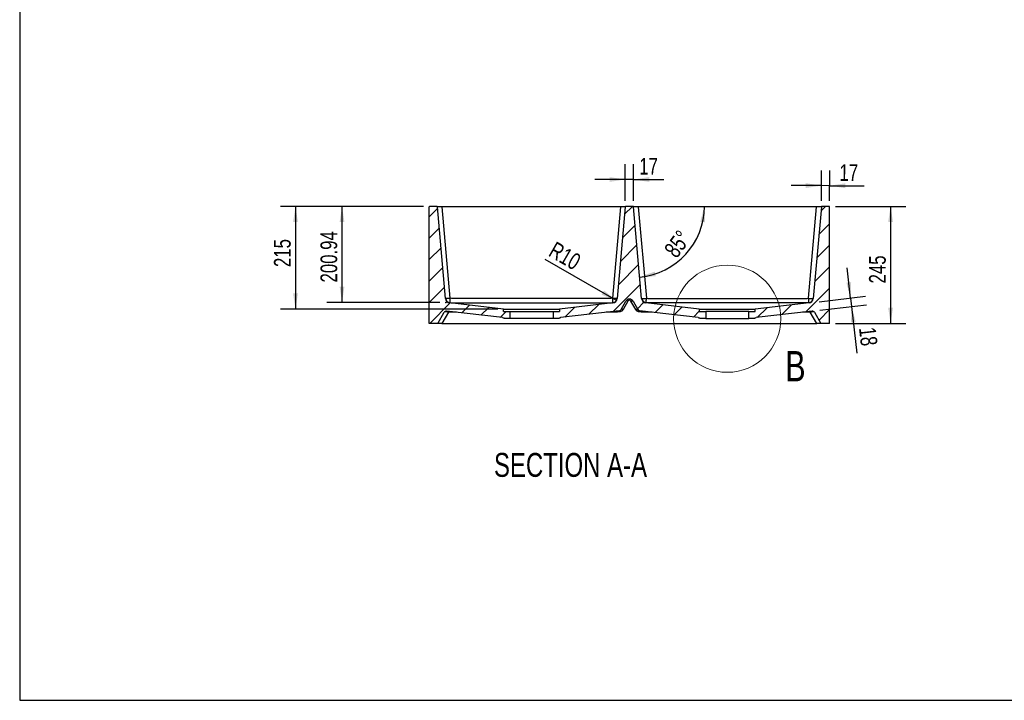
# Model space of a CAD drawing. Header units: millimetres. Extents: x 3 to 415, y 5 to 292.
# Tile 1 of 7: x 3 to 209, y 5 to 148. Entities that reach past the tile are written whole.
import ezdxf

# ---------------------------------------------------------------- set-up
doc = ezdxf.new("R2010")
doc.units = ezdxf.units.MM
doc.header["$PDSIZE"] = -1
doc.layers.add('FORMAT', color=179, linetype='Continuous')
doc.styles.add('SLDTEXTSTYLE0', font='TXT', dxfattribs={"width": 0.75})
doc.dimstyles.new('SLDDIMSTYLE3', dxfattribs={"dimtxt": 3.5, "dimasz": 3.302, "dimexe": 0, "dimexo": 0.0625, "dimgap": 0.875, "dimtad": 1, "dimlfac": 10, "dimrnd": 1e-09, "dimzin": 12, "dimdsep": 46, "dimtxsty": 'SLDTEXTSTYLE0', "dimsah": 1, "dimcen": 0.09, "dimadec": 0, "dimazin": 3, "dimtfac": 1, "dimtdec": 0, "dimtofl": 0, "dimtmove": 0, "dimatfit": 3, "dimfxl": 1, "dimfrac": 2, "dimtolj": 1, "dimtzin": 12, "dimarcsym": 0})
doc.dimstyles.new('SLDDIMSTYLE4', dxfattribs={"dimtxt": 3.5, "dimasz": 3.302, "dimexe": 0, "dimexo": 0.0625, "dimgap": 0.875, "dimtad": 1, "dimlfac": 10, "dimrnd": 1e-09, "dimzin": 12, "dimdsep": 46, "dimtxsty": 'SLDTEXTSTYLE0', "dimsah": 1, "dimcen": 0, "dimadec": 0, "dimazin": 3, "dimtfac": 1, "dimtdec": 0, "dimtofl": 0, "dimtmove": 1, "dimatfit": 3, "dimfxl": 1, "dimfrac": 2, "dimtolj": 1, "dimtzin": 12, "dimarcsym": 0})
doc.dimstyles.new('SLDDIMSTYLE5', dxfattribs={"dimtxt": 3.5, "dimasz": 3.302, "dimexe": 0, "dimexo": 0.0625, "dimgap": 0.875, "dimtad": 1, "dimdec": 4, "dimlfac": 10, "dimzin": 12, "dimdsep": 46, "dimtxsty": 'SLDTEXTSTYLE0', "dimsah": 1, "dimcen": 0.09, "dimadec": 0, "dimazin": 3, "dimtfac": 1, "dimtdec": 0, "dimtofl": 0, "dimtmove": 0, "dimatfit": 3, "dimfxl": 1, "dimfrac": 2, "dimtolj": 1, "dimtzin": 12, "dimarcsym": 0})
doc.dimstyles.new('SLDDIMSTYLE6', dxfattribs={"dimtxt": 3.5, "dimasz": 3.302, "dimexe": 0, "dimexo": 0.0625, "dimgap": 0.875, "dimtad": 1, "dimlfac": 10, "dimrnd": 1e-09, "dimzin": 12, "dimdsep": 46, "dimtxsty": 'SLDTEXTSTYLE0', "dimsah": 1, "dimcen": 0.09, "dimadec": 0, "dimazin": 3, "dimtfac": 1, "dimtdec": 0, "dimtmove": 0, "dimatfit": 0, "dimfxl": 1, "dimfrac": 2, "dimtolj": 1, "dimtzin": 12, "dimarcsym": 0})

# ---------------------------------------------------------------- blocks, each defined once
blk = doc.blocks.new('_D_7')
at = {"layer": 'FORMAT'}
for p, q in [((87.54, 108.83), (67.28, 108.83)), ((70.46, 88.73), (70.46, 108.83)), ((90.93, 88.73), (67.28, 88.73))]:
    blk.add_line(p, q, dxfattribs=at)
for points in [[(70.46, 108.83), (69.95, 105.53), (70.96, 105.53)], [(70.46, 88.73), (70.96, 92.04), (69.95, 92.04)]]:
    blk.add_solid(points, dxfattribs=at)
at = {"layer": 'FORMAT', "insert": (65.94, 92.9), "char_height": 3.5, "attachment_point": 1, "rotation": 90, "style": 'SLDTEXTSTYLE0'}
blk.add_mtext('200.94', dxfattribs=at)
blk = doc.blocks.new('_D_8')
at = {"layer": 'FORMAT'}
for p, q in [((173.8, 108.83), (188.49, 108.83)), ((185.31, 108.83), (185.31, 84.33)), ((173.8, 84.33), (188.49, 84.33))]:
    blk.add_line(p, q, dxfattribs=at)
for points in [[(185.31, 108.83), (184.8, 105.53), (185.82, 105.53)], [(185.31, 84.33), (185.82, 87.63), (184.8, 87.63)]]:
    blk.add_solid(points, dxfattribs=at)
at = {"layer": 'FORMAT', "insert": (180.8, 92.7), "char_height": 3.5, "attachment_point": 1, "rotation": 90, "style": 'SLDTEXTSTYLE0'}
blk.add_mtext('245', dxfattribs=at)
blk = doc.blocks.new('_D_9')
at = {"layer": 'FORMAT'}
for p, q in [((87.54, 108.83), (57.54, 108.83)), ((60.71, 108.83), (60.71, 87.33)), ((103.05, 87.33), (57.54, 87.33))]:
    blk.add_line(p, q, dxfattribs=at)
for points in [[(60.71, 108.83), (60.21, 105.53), (61.22, 105.53)], [(60.71, 87.33), (61.22, 90.63), (60.21, 90.63)]]:
    blk.add_solid(points, dxfattribs=at)
at = {"layer": 'FORMAT', "insert": (56.2, 96.13), "char_height": 3.5, "attachment_point": 1, "rotation": 90, "style": 'SLDTEXTSTYLE0'}
blk.add_mtext('215', dxfattribs=at)
blk = doc.blocks.new('_D_10')
at = {"layer": 'FORMAT'}
blk.add_line((127.93, 89.13), (112.96, 97.7), dxfattribs=at)
blk.add_solid([(127.93, 89.13), (125.31, 91.21), (124.81, 90.33)], dxfattribs=at)
at = {"layer": 'FORMAT', "insert": (115.21, 101.61), "char_height": 3.5, "attachment_point": 1, "rotation": 330, "style": 'SLDTEXTSTYLE0'}
blk.add_mtext('R10', dxfattribs=at)
blk = doc.blocks.new('_D_11')
at = {"layer": 'FORMAT'}
blk.add_arc((131.47, 108.83), 14.85, 275.091, 0, dxfattribs=at)
for points in [[(146.32, 108.83), (145.46, 105.6), (146.47, 105.49)], [(132.79, 94.04), (136.13, 94.19), (135.93, 95.19)]]:
    blk.add_solid(points, dxfattribs=at)
at = {"layer": 'FORMAT', "insert": (137.7, 99.86), "char_height": 3.5, "attachment_point": 1, "rotation": 53.5606, "style": 'SLDTEXTSTYLE0'}
blk.add_mtext('85°', dxfattribs=at)
blk = doc.blocks.new('_D_12')
at = {"layer": 'FORMAT'}
for p, q in [((176.93, 89.64), (176.2, 95.95)), ((170.34, 88.88), (180.09, 90.01)), ((176.93, 89.64), (177.14, 87.86)), ((170.49, 87.09), (180.29, 88.22)), ((177.14, 87.86), (178.27, 78.08))]:
    blk.add_line(p, q, dxfattribs=at)
for points in [[(176.93, 89.64), (177.06, 92.98), (176.05, 92.87)], [(177.14, 87.86), (177.02, 84.52), (178.02, 84.64)]]:
    blk.add_solid(points, dxfattribs=at)
at = {"layer": 'FORMAT', "insert": (182.16, 83.73), "char_height": 3.5, "attachment_point": 1, "rotation": 276.616, "style": 'SLDTEXTSTYLE0'}
blk.add_mtext('18', dxfattribs=at)
blk = doc.blocks.new('_D_13')
at = {"layer": 'FORMAT'}
for p, q in [((170.83, 110.01), (170.87, 116.34)), ((172.54, 110), (172.57, 116.33)), ((170.85, 113.17), (164.5, 113.2)), ((172.56, 113.16), (170.85, 113.17)), ((172.56, 113.16), (179.77, 113.12))]:
    blk.add_line(p, q, dxfattribs=at)
for points in [[(170.85, 113.17), (167.55, 113.69), (167.54, 112.68)], [(172.56, 113.16), (175.86, 112.63), (175.86, 113.65)]]:
    blk.add_solid(points, dxfattribs=at)
at = {"layer": 'FORMAT', "insert": (174.62, 117.66), "char_height": 3.5, "attachment_point": 1, "rotation": 359.7023, "style": 'SLDTEXTSTYLE0'}
blk.add_mtext('17', dxfattribs=at)
blk = doc.blocks.new('_D_14')
at = {"layer": 'FORMAT'}
for p, q in [((129.77, 110.01), (129.77, 117.63)), ((131.48, 110.01), (131.48, 117.63)), ((129.77, 114.46), (123.42, 114.46)), ((131.48, 114.46), (129.77, 114.46)), ((131.48, 114.46), (137.86, 114.46))]:
    blk.add_line(p, q, dxfattribs=at)
for points in [[(129.77, 114.46), (126.46, 114.96), (126.46, 113.95)], [(131.48, 114.46), (134.78, 113.95), (134.78, 114.96)]]:
    blk.add_solid(points, dxfattribs=at)
at = {"layer": 'FORMAT', "insert": (132.69, 118.97), "char_height": 3.5, "attachment_point": 1, "style": 'SLDTEXTSTYLE0'}
blk.add_mtext('17', dxfattribs=at)

msp = doc.modelspace()

# ---------------------------------------------------------------- hatches: boundary and pattern name
at = {"layer": 'FORMAT', "linetype": 'Continuous', "lineweight": 18}
h = msp.add_hatch(dxfattribs=at)
h.set_pattern_fill('ANSI31', color=256, style=0)
edge = h.paths.add_edge_path(flags=0)
edge.add_line((104.293912, 86.8277), (104.293912, 87.3277))
edge.add_line((104.293912, 87.3277), (93.012397, 88.639695))
edge.add_arc((93.127914, 89.633001), 1, 185.091, 263.3665283, ccw=False)
edge.add_line((92.131859, 89.544263), (90.42203, 108.736574))
edge.add_arc((90.322425, 108.7277), 0.1, 5.091, 90)
edge.add_line((90.322425, 108.8277), (88.813912, 108.8277))
edge.add_arc((88.813912, 108.7277), 0.1, 90, 180)
edge.add_line((88.713912, 108.7277), (88.713912, 84.3277))
edge.add_line((88.713912, 84.3277), (90.513912, 84.3277))
edge.add_line((90.513912, 84.3277), (91.859276, 86.65794))
edge.add_arc((92.292289, 86.40794), 0.5, 83.3665283, 150, ccw=False)
edge.add_spline(control_points=[(92.350047, 86.904593), (96.252431, 86.450761), (100.154814, 85.996929), (104.057198, 85.543098)], knot_values=[0, 0, 0, 0, 1, 1, 1, 1], weights=[1, 1, 1, 1], degree=3, periodic=0)
edge.add_arc((104.322888, 87.8277), 2.3, 263.3665283, 270)
edge.add_line((104.322888, 85.5277), (104.393912, 85.5277))
edge.add_line((104.393912, 85.5277), (104.393912, 85.3277))
edge.add_line((104.393912, 85.3277), (105.643912, 85.3277))
edge.add_line((105.643912, 85.3277), (105.643912, 86.8277))
edge.add_line((105.643912, 86.8277), (104.293912, 86.8277))
h = msp.add_hatch(dxfattribs=at)
h.set_pattern_fill('ANSI31', color=256, style=0)
edge = h.paths.add_edge_path(flags=0)
edge.add_arc((130.623912, 88.539043), 0.8817, 29.46653989, 150.53346011, ccw=False)
edge.add_line((131.391558, 88.972765), (132.375073, 87.232036))
edge.add_arc((132.810395, 87.477993), 0.5, 209.46653989, 263.31170172)
edge.add_spline(control_points=[(132.752161, 86.981396), (136.839858, 86.502048), (140.927555, 86.022701), (145.015252, 85.543353)], knot_values=[0.0016083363, 0.0016083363, 0.0016083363, 0.0016083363, 0.1250795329, 0.1250795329, 0.1250795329, 0.1250795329], weights=[1, 1, 1, 1], degree=3, periodic=0)
edge.add_arc((145.283128, 87.8277), 2.3, 263.31170172, 270)
edge.add_line((145.283128, 85.5277), (145.353912, 85.5277))
edge.add_line((145.353912, 85.5277), (145.353912, 85.3277))
edge.add_line((145.353912, 85.3277), (146.603912, 85.3277))
edge.add_line((146.603912, 85.3277), (146.603912, 86.8277))
edge.add_line((146.603912, 86.8277), (145.253912, 86.8277))
edge.add_line((145.253912, 86.8277), (145.253912, 87.3277))
edge.add_spline(control_points=[(145.253912, 87.3277), (141.526447, 87.764805), (137.798982, 88.20191), (134.071517, 88.639014)], knot_values=[0, 0, 0, 0, 0.9326558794, 0.9326558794, 0.9326558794, 0.9326558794], weights=[1, 1, 1, 1], degree=3, periodic=0)
edge.add_arc((134.187985, 89.632209), 1, 185.091, 263.31170172, ccw=False)
edge.add_line((133.19193, 89.543471), (131.48203, 108.736574))
edge.add_arc((131.382425, 108.7277), 0.1, 5.091, 90)
edge.add_line((131.382425, 108.8277), (129.865399, 108.8277))
edge.add_arc((129.865399, 108.7277), 0.1, 90, 174.909)
edge.add_line((129.765793, 108.736574), (128.055893, 89.543471))
edge.add_arc((127.059838, 89.632209), 1, 276.68829828, 354.909, ccw=False)
edge.add_spline(control_points=[(127.176306, 88.639014), (123.448841, 88.20191), (119.721376, 87.764805), (115.993912, 87.3277)], knot_values=[0.0673441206, 0.0673441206, 0.0673441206, 0.0673441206, 1, 1, 1, 1], weights=[1, 1, 1, 1], degree=3, periodic=0)
edge.add_line((115.993912, 87.3277), (115.993912, 86.8277))
edge.add_line((115.993912, 86.8277), (114.643912, 86.8277))
edge.add_line((114.643912, 86.8277), (114.643912, 85.3277))
edge.add_line((114.643912, 85.3277), (115.893912, 85.3277))
edge.add_line((115.893912, 85.3277), (115.893912, 85.5277))
edge.add_line((115.893912, 85.5277), (115.964695, 85.5277))
edge.add_arc((115.964695, 87.8277), 2.3, 270, 276.68829828)
edge.add_spline(control_points=[(116.232571, 85.543353), (120.320268, 86.022701), (124.407965, 86.502048), (128.495662, 86.981396)], knot_values=[0.0002921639, 0.0002921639, 0.0002921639, 0.0002921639, 0.1237633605, 0.1237633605, 0.1237633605, 0.1237633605], weights=[1, 1, 1, 1], degree=3, periodic=0)
edge.add_arc((128.437428, 87.477993), 0.5, 276.68829828, 330.53346011)
edge.add_line((128.87275, 87.232036), (129.856265, 88.972765))
h = msp.add_hatch(dxfattribs=at)
h.set_pattern_fill('ANSI31', color=256, style=0)
edge = h.paths.add_edge_path(flags=0)
edge.add_line((170.825793, 108.736574), (169.115964, 89.544263))
edge.add_arc((168.119909, 89.633001), 1, 276.6334717, 354.909, ccw=False)
edge.add_line((168.235426, 88.639695), (156.953912, 87.3277))
edge.add_line((156.953912, 87.3277), (156.953912, 86.8277))
edge.add_line((156.953912, 86.8277), (155.603912, 86.8277))
edge.add_line((155.603912, 86.8277), (155.603912, 85.3277))
edge.add_line((155.603912, 85.3277), (156.853912, 85.3277))
edge.add_line((156.853912, 85.3277), (156.853912, 85.5277))
edge.add_line((156.853912, 85.5277), (156.924935, 85.5277))
edge.add_arc((156.924935, 87.8277), 2.3, 270, 276.6334717)
edge.add_spline(control_points=[(157.190625, 85.543098), (161.093009, 85.996929), (164.995392, 86.450761), (168.897776, 86.904593)], knot_values=[0, 0, 0, 0, 1, 1, 1, 1], weights=[1, 1, 1, 1], degree=3, periodic=0)
edge.add_arc((168.955535, 86.40794), 0.5, 30, 96.6334717, ccw=False)
edge.add_line((169.388547, 86.65794), (170.733912, 84.3277))
edge.add_line((170.733912, 84.3277), (172.533912, 84.3277))
edge.add_line((172.533912, 84.3277), (172.533912, 108.7277))
edge.add_arc((172.433912, 108.7277), 0.1, 0, 90)
edge.add_line((172.433912, 108.8277), (170.925399, 108.8277))
edge.add_arc((170.925399, 108.7277), 0.1, 90, 174.909)

# ---------------------------------------------------------------- linework, layer by layer
at = {"color": 7, "linetype": 'Continuous', "lineweight": 25}
for p, q in [((88.713912, 84.3277), (88.713912, 108.7277)), ((90.322425, 108.8277), (88.813912, 108.8277)), ((90.322425, 108.8277), (91.41778, 108.8277)), ((92.131859, 89.544263), (90.42203, 108.736574)), ((91.41778, 108.736885), (91.41778, 108.8277)), ((91.41778, 108.8277), (128.770043, 108.8277)), ((93.124259, 89.582183), (91.41778, 108.736885)), ((128.770043, 108.736885), (91.41778, 108.736885)), ((128.770043, 108.736885), (127.063547, 89.581988)), ((129.765793, 108.736574), (128.055893, 89.543471)), ((128.770043, 108.736885), (128.770043, 108.8277)), ((128.770043, 108.8277), (129.865399, 108.8277)), ((131.382425, 108.8277), (129.865399, 108.8277)), ((131.382425, 108.8277), (132.47778, 108.8277)), ((133.19193, 89.543471), (131.48203, 108.736574)), ((132.47778, 108.8277), (132.47778, 108.736885)), ((132.47778, 108.8277), (169.830043, 108.8277)), ((132.47778, 108.736885), (134.184276, 89.581988)), ((169.830043, 108.736885), (132.47778, 108.736885)), ((168.123564, 89.582183), (169.830043, 108.736885)), ((170.825793, 108.736574), (169.115964, 89.544263)), ((169.830043, 108.8277), (169.830043, 108.736885)), ((169.830043, 108.8277), (170.925399, 108.8277)), ((172.433912, 108.8277), (170.925399, 108.8277)), ((172.533912, 84.3277), (172.533912, 108.7277)), ((128.87275, 87.232036), (129.856265, 88.972765)), ((130.291587, 88.976807), (129.307176, 87.234494)), ((131.940647, 87.234494), (130.956236, 88.976807)), ((131.391558, 88.972765), (132.375073, 87.232036)), ((90.513912, 84.3277), (91.859276, 86.65794)), ((92.739416, 86.682387), (91.379937, 84.3277)), ((104.057198, 85.543098), (92.350047, 86.904593)), ((104.293912, 87.3277), (93.012397, 88.639695)), ((104.293912, 86.8277), (104.293912, 87.3277)), ((104.293912, 86.8277), (105.643912, 86.8277)), ((105.643912, 85.3277), (105.643912, 86.8277)), ((105.643912, 86.8277), (114.643912, 86.8277)), ((114.643912, 86.8277), (114.643912, 85.3277)), ((114.643912, 86.8277), (115.993912, 86.8277)), ((127.176306, 88.639014), (115.993912, 87.3277)), ((115.993912, 87.3277), (115.993912, 86.8277)), ((128.495662, 86.981396), (116.232571, 85.543353)), ((128.87275, 87.232036), (128.872746, 87.232029)), ((132.375081, 87.232022), (132.375073, 87.232036)), ((145.015252, 85.543353), (132.752161, 86.981396)), ((145.253912, 87.3277), (134.071517, 88.639014)), ((145.253912, 87.3277), (145.253912, 86.8277)), ((145.253912, 86.8277), (146.603912, 86.8277)), ((146.603912, 86.8277), (146.603912, 85.3277)), ((155.603912, 86.8277), (146.603912, 86.8277)), ((155.603912, 85.3277), (155.603912, 86.8277)), ((155.603912, 86.8277), (156.953912, 86.8277)), ((168.235426, 88.639695), (156.953912, 87.3277)), ((156.953912, 86.8277), (156.953912, 87.3277)), ((168.897776, 86.904593), (157.190625, 85.543098)), ((169.867886, 84.3277), (168.508407, 86.682387)), ((169.388547, 86.65794), (170.733912, 84.3277)), ((104.322888, 85.5277), (104.393912, 85.5277)), ((104.393912, 85.3277), (104.393912, 85.5277)), ((105.643912, 85.3277), (104.393912, 85.3277)), ((114.643912, 85.3277), (105.643912, 85.3277)), ((115.893912, 85.3277), (114.643912, 85.3277)), ((115.893912, 85.5277), (115.893912, 85.3277)), ((115.893912, 85.5277), (115.964695, 85.5277)), ((145.283128, 85.5277), (145.353912, 85.5277)), ((145.353912, 85.3277), (145.353912, 85.5277)), ((146.603912, 85.3277), (145.353912, 85.3277)), ((146.603912, 85.3277), (155.603912, 85.3277)), ((156.853912, 85.3277), (155.603912, 85.3277)), ((156.853912, 85.5277), (156.853912, 85.3277)), ((156.853912, 85.5277), (156.924935, 85.5277)), ((90.513912, 84.3277), (88.713912, 84.3277)), ((91.379937, 84.3277), (90.513912, 84.3277)), ((91.379937, 84.3277), (169.867886, 84.3277)), ((170.733912, 84.3277), (169.867886, 84.3277)), ((172.533912, 84.3277), (170.733912, 84.3277))]:
    msp.add_line(p, q, dxfattribs=at)
at = {"color": 8, "linetype": 'Continuous', "lineweight": 25}
msp.add_line((94.423474, 86.663461), (92.739416, 86.682387), dxfattribs=at)
at = {"color": 7, "linetype": 'Continuous', "lineweight": 25, "flags": 128}
for points in [[(93.124259, 89.582183), (92.930927, 89.566851), (92.744949, 89.555596), (92.573396, 89.548845), (92.422795, 89.546855), (92.298872, 89.549702), (92.206341, 89.557278), (92.148721, 89.569295), (92.128204, 89.585294)], [(128.059602, 89.585099), (128.039085, 89.569099), (127.981465, 89.557083), (127.888934, 89.549507), (127.765011, 89.54666), (127.61441, 89.548649), (127.442857, 89.5554), (127.256879, 89.566656), (127.063547, 89.581988)], [(130.291587, 88.976807), (130.217691, 89.004713), (130.14581, 89.025044), (130.077902, 89.037246), (130.015819, 89.040987), (129.961253, 89.036163), (129.91569, 89.022907), (129.880373, 89.001581), (129.856265, 88.972765)], [(130.956236, 88.976807), (131.030132, 89.004713), (131.102013, 89.025044), (131.169921, 89.037246), (131.232004, 89.040987), (131.286571, 89.036163), (131.332133, 89.022907), (131.36745, 89.001581), (131.391558, 88.972765)], [(133.188221, 89.585099), (133.208739, 89.569099), (133.266358, 89.557083), (133.358889, 89.549507), (133.482812, 89.54666), (133.633414, 89.548649), (133.804966, 89.5554), (133.990945, 89.566656), (134.184276, 89.581988)], [(168.123564, 89.582183), (168.316896, 89.566851), (168.502875, 89.555596), (168.674427, 89.548845), (168.825029, 89.546855), (168.948951, 89.549702), (169.041482, 89.557278), (169.099102, 89.569295), (169.119619, 89.585294)], [(129.307176, 87.234494), (129.233281, 87.2624), (129.1614, 87.282731), (129.093492, 87.294933), (129.031409, 87.298673), (128.976842, 87.29385), (128.931279, 87.280594), (128.895963, 87.259268), (128.871855, 87.230451)], [(131.940647, 87.234494), (132.014542, 87.2624), (132.086424, 87.282731), (132.154332, 87.294933), (132.216415, 87.298673), (132.270981, 87.29385), (132.316544, 87.280594), (132.351861, 87.259268), (132.375969, 87.230451)]]:
    msp.add_lwpolyline(points, dxfattribs=at)
at = {"color": 7, "linetype": 'Continuous', "lineweight": 18}
msp.add_circle((151.103912, 85.316912), 11.215721, dxfattribs=at)
at = {"color": 7, "linetype": 'Continuous', "lineweight": 25}
for centre, radius, start, end in [((88.813912, 108.7277), 0.1, 90, 180), ((90.322425, 108.7277), 0.1, 5.091, 90), ((129.865399, 108.7277), 0.1, 90, 174.909), ((131.382425, 108.7277), 0.1, 5.091, 90), ((170.925399, 108.7277), 0.1, 90, 174.909), ((172.433912, 108.7277), 0.1, 0, 90), ((93.123323, 89.6745), 0.99911, 185.12248463, 267.334773), ((93.127914, 89.633001), 1, 185.091, 263.3665283), ((36.722877, 92.079486), 56.456642, 356.54430989, 357.46475119), ((183.524357, 92.081488), 56.516109, 182.53480887, 183.45426416), ((127.064495, 89.674311), 0.999098, 272.66365982, 354.87710254), ((127.059838, 89.632209), 1, 276.68829828, 354.909), ((130.623912, 88.539043), 0.8817, 29.46653989, 150.53346011), ((130.623912, 88.789043), 0.3817, 29.46653989, 150.53346011), ((134.183329, 89.674311), 0.999098, 185.12289746, 267.33634018), ((134.187985, 89.632209), 1, 185.091, 263.31170172), ((77.723466, 92.081488), 56.516109, 356.54573584, 357.46519113), ((224.524947, 92.079486), 56.456642, 182.53524881, 183.45569011), ((168.1245, 89.6745), 0.99911, 272.665227, 354.87751537), ((168.119909, 89.633001), 1, 276.6334717, 354.909), ((92.292289, 86.40794), 0.5, 83.3665283, 150), ((127.444702, 86.710671), 1.066758, 1.35967181, 14.87412223), ((128.435071, 87.473821), 0.5, 275.99032967, 329.76934882), ((128.437428, 87.477993), 0.5, 276.68829828, 330.53346011), ((132.810395, 87.477993), 0.5, 209.46653989, 263.31170172), ((132.813078, 87.473245), 0.5, 209.46624022, 264.10787252), ((133.803122, 86.710671), 1.066758, 165.12587777, 178.64032819), ((168.955535, 86.40794), 0.5, 30, 96.6334717), ((104.322888, 87.8277), 2.3, 263.3665283, 270), ((115.964695, 87.8277), 2.3, 270, 276.68829828), ((145.283128, 87.8277), 2.3, 263.31170172, 270), ((156.924935, 87.8277), 2.3, 270, 276.6334717)]:
    msp.add_arc(centre, radius, start, end, dxfattribs=at)
at = {"color": 8, "linetype": 'Continuous', "lineweight": 25}
for centre, start, end in [((101.831728, 86.315944), 176.53498023, 177.69207973), ((159.416096, 86.315944), 2.30792027, 3.46501977)]:
    msp.add_arc(centre, 9.099692, start, end, dxfattribs=at)
at = {"color": 7, "linetype": 'Continuous', "lineweight": 25}
for centre, major_axis, start_param, end_param in [((91.426781, 108.7277), (1.004751, -0.008882), 1.5798350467, 3.1424807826), ((128.761042, 108.7277), (1.004751, 0.008882), 6.2822971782, 7.844942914), ((132.486781, 108.7277), (1.004751, -0.008882), 1.5798350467, 3.1424807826), ((169.821042, 108.7277), (1.004751, 0.008882), 6.2822971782, 7.844942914)]:
    msp.add_ellipse(centre, major_axis=major_axis, ratio=0.0090619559, start_param=start_param, end_param=end_param, dxfattribs=at)
for points, knots in [([(93.012397, 88.639695), (93.012397, 88.639695), (93.013952, 88.640748), (93.019216, 88.644448), (93.022852, 88.647064), (93.026649, 88.649917)], [0, 0, 0, 0, 0.5, 0.5, 1, 1, 1, 1]), ([(93.026649, 88.649917), (93.031455, 88.649478), (93.035103, 88.649464), (93.0415, 88.64991), (93.044213, 88.650378), (93.051624, 88.652308), (93.05568, 88.654285), (93.06268, 88.659203), (93.065658, 88.662137), (93.071371, 88.668748), (93.074153, 88.672428), (93.076864, 88.676471)], [0, 0, 0, 0, 0.125, 0.125, 0.25, 0.25, 0.5, 0.5, 0.75, 0.75, 1, 1, 1, 1]), ([(93.076864, 88.676471), (93.217962, 88.67001), (93.359103, 88.664715), (93.570763, 88.659104), (93.641312, 88.657634), (93.782381, 88.655755), (93.85301, 88.655308), (93.923357, 88.655843)], [0, 0, 0, 0, 0.5, 0.5, 0.75, 0.75, 1, 1, 1, 1]), ([(127.063547, 89.581988), (126.886845, 89.573555), (126.710129, 89.566942), (126.445022, 89.561052), (126.356648, 89.559739), (126.179879, 89.559579), (125.737957, 89.55918), (124.588961, 89.558163), (123.528349, 89.557275), (121.407124, 89.555586), (119.992974, 89.554579), (115.750523, 89.552076), (112.922223, 89.551129), (107.265622, 89.551131), (104.437321, 89.552079), (100.194871, 89.554583), (98.780721, 89.55559), (96.659496, 89.557279), (95.598884, 89.558168), (94.538272, 89.559107), (94.096351, 89.559504), (94.007966, 89.559537), (93.831198, 89.559793), (93.742822, 89.561146), (93.477704, 89.567114), (93.300976, 89.573747), (93.124259, 89.582183)], [0, 0, 0, 0, 0.015625, 0.015625, 0.0234375, 0.0234375, 0.03125, 0.0625, 0.125, 0.125, 0.25, 0.25, 0.5, 0.5, 0.75, 0.75, 0.875, 0.875, 0.9375, 0.96875, 0.96875, 0.9765625, 0.9765625, 0.984375, 0.984375, 1, 1, 1, 1]), ([(93.923357, 88.655843), (99.314463, 88.651535), (104.705573, 88.648393), (115.487793, 88.648393), (120.878903, 88.651535), (126.270009, 88.655844)], [0, 0, 0, 0, 0.5, 0.5, 1, 1, 1, 1]), ([(126.270009, 88.655844), (126.339897, 88.655318), (126.410059, 88.655756), (126.5502, 88.657614), (126.620284, 88.659068), (126.830548, 88.664625), (126.970758, 88.669877), (127.110926, 88.676292)], [0, 0, 0, 0, 0.25, 0.25, 0.5, 0.5, 1, 1, 1, 1]), ([(127.110926, 88.676292), (127.113657, 88.672197), (127.11647, 88.66847), (127.12224, 88.66177), (127.125247, 88.658794), (127.132318, 88.653803), (127.136423, 88.651794), (127.14394, 88.649833), (127.146693, 88.649356), (127.153199, 88.648905), (127.156912, 88.64892), (127.161827, 88.649373)], [0, 0, 0, 0, 0.25, 0.25, 0.5, 0.5, 0.75, 0.75, 0.875, 0.875, 1, 1, 1, 1]), ([(127.161827, 88.649373), (127.16568, 88.646484), (127.169373, 88.643833), (127.174724, 88.640082), (127.176306, 88.639014), (127.176306, 88.639014)], [0, 0, 0, 0, 0.5, 0.5, 1, 1, 1, 1]), ([(134.085996, 88.649373), (134.082144, 88.646484), (134.078451, 88.643833), (134.0731, 88.640082), (134.071517, 88.639014), (134.071517, 88.639014)], [0, 0, 0, 0, 0.5, 0.5, 1, 1, 1, 1]), ([(134.136898, 88.676292), (134.134167, 88.672197), (134.131353, 88.66847), (134.125584, 88.66177), (134.122577, 88.658794), (134.115505, 88.653803), (134.111401, 88.651794), (134.103884, 88.649833), (134.10113, 88.649356), (134.094625, 88.648905), (134.090911, 88.64892), (134.085996, 88.649373)], [0, 0, 0, 0, 0.25, 0.25, 0.5, 0.5, 0.75, 0.75, 0.875, 0.875, 1, 1, 1, 1]), ([(134.977814, 88.655844), (134.907926, 88.655318), (134.837765, 88.655756), (134.697624, 88.657614), (134.627539, 88.659068), (134.417275, 88.664625), (134.277065, 88.669877), (134.136898, 88.676292)], [0, 0, 0, 0, 0.25, 0.25, 0.5, 0.5, 1, 1, 1, 1]), ([(134.184276, 89.581988), (134.360978, 89.573555), (134.537694, 89.566942), (134.802801, 89.561052), (134.891176, 89.559739), (135.067944, 89.559579), (135.509866, 89.55918), (136.658862, 89.558163), (137.719475, 89.557275), (139.8407, 89.555586), (141.25485, 89.554579), (145.4973, 89.552076), (148.325601, 89.551129), (153.982201, 89.551131), (156.810502, 89.552079), (161.052952, 89.554583), (162.467102, 89.55559), (164.588327, 89.557279), (165.648939, 89.558168), (166.709551, 89.559107), (167.151473, 89.559504), (167.239857, 89.559537), (167.416625, 89.559793), (167.505002, 89.561146), (167.770119, 89.567114), (167.946847, 89.573747), (168.123564, 89.582183)], [0, 0, 0, 0, 0.015625, 0.015625, 0.0234375, 0.0234375, 0.03125, 0.0625, 0.125, 0.125, 0.25, 0.25, 0.5, 0.5, 0.75, 0.75, 0.875, 0.875, 0.9375, 0.96875, 0.96875, 0.9765625, 0.9765625, 0.984375, 0.984375, 1, 1, 1, 1]), ([(167.324466, 88.655843), (161.93336, 88.651535), (156.542251, 88.648393), (145.760031, 88.648393), (140.36892, 88.651535), (134.977814, 88.655844)], [0, 0, 0, 0, 0.5, 0.5, 1, 1, 1, 1]), ([(168.170959, 88.676471), (168.029861, 88.67001), (167.888721, 88.664715), (167.677061, 88.659104), (167.606512, 88.657634), (167.465442, 88.655755), (167.394813, 88.655308), (167.324466, 88.655843)], [0, 0, 0, 0, 0.5, 0.5, 0.75, 0.75, 1, 1, 1, 1]), ([(168.221174, 88.649917), (168.216368, 88.649478), (168.21272, 88.649464), (168.206324, 88.64991), (168.203611, 88.650378), (168.1962, 88.652308), (168.192143, 88.654285), (168.185143, 88.659203), (168.182165, 88.662137), (168.176452, 88.668748), (168.17367, 88.672428), (168.170959, 88.676471)], [0, 0, 0, 0, 0.125, 0.125, 0.25, 0.25, 0.5, 0.5, 0.75, 0.75, 1, 1, 1, 1]), ([(168.235426, 88.639695), (168.235426, 88.639695), (168.233871, 88.640748), (168.228607, 88.644448), (168.224972, 88.647064), (168.221174, 88.649917)], [0, 0, 0, 0, 0.5, 0.5, 1, 1, 1, 1]), ([(92.739416, 86.682387), (92.685223, 86.693877), (92.631715, 86.704109), (92.526117, 86.722018), (92.474807, 86.729557), (92.400605, 86.73868), (92.376304, 86.741361), (92.328593, 86.74598), (92.305194, 86.747916), (92.237532, 86.752506), (92.195375, 86.753997), (92.136588, 86.753873), (92.117657, 86.753431), (92.081775, 86.751753), (92.064845, 86.750522), (92.016997, 86.745689), (91.989002, 86.740952), (91.95288, 86.731551), (91.941807, 86.728021), (91.922009, 86.720313), (91.913229, 86.716125), (91.890147, 86.70258), (91.879085, 86.69225), (91.872358, 86.680598)], [0, 0, 0, 0, 0.125, 0.125, 0.25, 0.25, 0.3125, 0.3125, 0.375, 0.375, 0.5, 0.5, 0.5625, 0.5625, 0.625, 0.625, 0.75, 0.75, 0.8125, 0.8125, 0.875, 0.875, 1, 1, 1, 1]), ([(104.293912, 87.3277), (104.293912, 87.3277), (104.323671, 87.3277), (104.441808, 87.3277), (104.530183, 87.3277), (104.646526, 87.3277)], [0, 0, 0, 0, 0.5, 0.5, 1, 1, 1, 1]), ([(104.845055, 87.3277), (105.018034, 87.3277), (105.229853, 87.3277), (105.72195, 87.3277), (106.002212, 87.3277), (106.618959, 87.3277), (106.955425, 87.3277), (107.66989, 87.3277), (108.047868, 87.3277), (108.828854, 87.3277), (109.231838, 87.3277), (110.045242, 87.3277), (110.455635, 87.3277), (111.265938, 87.3277), (111.665821, 87.3277), (112.437639, 87.3277), (112.80955, 87.3277), (113.159365, 87.3277)], [0, 0, 0, 0, 0.125, 0.125, 0.25, 0.25, 0.375, 0.375, 0.5, 0.5, 0.625, 0.625, 0.75, 0.75, 0.875, 0.875, 1, 1, 1, 1]), ([(113.159365, 87.3277), (113.400389, 87.3277), (113.630936, 87.3277), (114.066297, 87.3277), (114.271107, 87.3277), (114.65074, 87.3277), (114.825559, 87.3277), (115.141578, 87.3277), (115.282776, 87.3277), (115.405697, 87.3277)], [0, 0, 0, 0, 0.25, 0.25, 0.5, 0.5, 0.75, 0.75, 1, 1, 1, 1]), ([(115.405697, 87.3277), (115.598415, 87.3277), (115.746085, 87.3277), (115.943838, 87.3277), (115.993912, 87.3277), (115.993912, 87.3277)], [0, 0, 0, 0, 0.5, 0.5, 1, 1, 1, 1]), ([(128.487067, 86.976431), (128.489607, 86.977898), (128.49439, 86.980658), (128.495243, 86.981153), (128.495643, 86.981385)], [0, 0, 0, 0, 0.5311881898, 1, 1, 1, 1]), ([(129.307176, 87.234494), (129.269207, 87.167292), (129.223552, 87.104805), (129.142839, 87.018578), (129.113718, 86.990967), (129.051681, 86.939116), (129.019121, 86.915141), (128.950896, 86.87112), (128.915232, 86.851073), (128.859284, 86.824105), (128.840225, 86.815634), (128.801251, 86.799776), (128.781278, 86.792376), (128.680828, 86.758758), (128.597537, 86.742021), (128.511159, 86.735983)], [0, 0, 0, 0, 0.25, 0.25, 0.375, 0.375, 0.5, 0.5, 0.625, 0.625, 0.6875, 0.6875, 0.75, 0.75, 1, 1, 1, 1]), ([(132.736664, 86.735983), (132.650495, 86.742006), (132.567518, 86.758669), (132.447559, 86.798688), (132.408237, 86.814659), (132.333435, 86.850618), (132.297642, 86.870693), (132.229125, 86.914836), (132.196235, 86.939049), (132.134315, 86.990781), (132.105464, 87.018108), (132.051683, 87.075478), (132.026755, 87.105522), (131.980706, 87.168248), (131.959602, 87.200946), (131.940647, 87.234494)], [0, 0, 0, 0, 0.25, 0.25, 0.375, 0.375, 0.5, 0.5, 0.625, 0.625, 0.75, 0.75, 0.875, 0.875, 1, 1, 1, 1]), ([(132.752183, 86.981383), (132.752633, 86.981123), (132.753449, 86.98065), (132.757861, 86.978099), (132.76073, 86.976446), (132.761698, 86.975888)], [0, 0, 0, 0, 0.4480818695, 0.8137910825, 1, 1, 1, 1]), ([(145.253912, 87.3277), (145.253912, 87.3277), (145.320894, 87.3277), (145.504915, 87.3277), (145.606526, 87.3277)], [0.444631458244, 0.444631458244, 0.444631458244, 0.444631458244, 0.475821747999, 0.5, 0.5, 0.5, 0.5]), ([(145.606526, 87.3277), (145.635995, 87.3277), (145.709079, 87.3277), (145.791794, 87.3277), (145.842186, 87.3277)], [0.428235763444, 0.428235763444, 0.428235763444, 0.428235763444, 0.4352478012, 0.444631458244, 0.444631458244, 0.444631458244, 0.444631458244]), ([(145.842186, 87.3277), (145.95929, 87.3277), (146.28394, 87.3277), (146.69827, 87.3277), (146.989947, 87.3277), (147.032356, 87.3277), (147.094714, 87.3277), (147.157959, 87.3277), (147.202217, 87.3277), (147.489377, 87.3277), (147.77837, 87.3277), (148.08458, 87.3277), (148.088452, 87.3277)], [0.33596425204, 0.33596425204, 0.33596425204, 0.33596425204, 0.357770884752, 0.388961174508, 0.388961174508, 0.391493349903, 0.394025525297, 0.396557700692, 0.399089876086, 0.399089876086, 0.427867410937, 0.428235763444, 0.428235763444, 0.428235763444, 0.428235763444]), ([(148.088452, 87.3277), (148.387133, 87.3277), (149.02116, 87.3277), (150.042717, 87.3277), (151.103912, 87.3277), (152.165106, 87.3277), (153.19104, 87.3277), (154.147764, 87.3277), (154.718446, 87.3277), (155.005606, 87.3277), (155.049864, 87.3277), (155.113109, 87.3277), (155.175467, 87.3277), (155.217876, 87.3277), (155.509553, 87.3277), (155.94218, 87.3277), (156.27703, 87.3277), (156.402769, 87.3277)], [0.06942400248, 0.06942400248, 0.06942400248, 0.06942400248, 0.09783318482, 0.12661071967, 0.15538825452, 0.18416578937, 0.21294332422, 0.24172085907, 0.27049839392, 0.27049839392, 0.27303056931, 0.27556274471, 0.2780949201, 0.28062709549, 0.28062709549, 0.31181738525, 0.33596425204, 0.33596425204, 0.33596425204, 0.33596425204]), ([(156.402769, 87.3277), (156.439446, 87.3277), (156.509176, 87.3277), (156.571829, 87.3277), (156.601298, 87.3277)], [0.055368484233, 0.055368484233, 0.055368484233, 0.055368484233, 0.062411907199, 0.069424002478, 0.069424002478, 0.069424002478, 0.069424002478]), ([(156.601298, 87.3277), (156.702909, 87.3277), (156.886929, 87.3277), (156.953912, 87.3277), (156.953912, 87.3277)], [0, 0, 0, 0, 0.024178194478, 0.055368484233, 0.055368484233, 0.055368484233, 0.055368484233]), ([(169.375465, 86.680598), (169.368737, 86.692253), (169.357636, 86.702645), (169.326438, 86.720868), (169.306569, 86.728552), (169.270516, 86.737895), (169.257445, 86.740648), (169.229136, 86.745414), (169.213902, 86.74742), (169.1657, 86.752223), (169.13002, 86.753856), (169.071151, 86.753945), (169.05053, 86.753575), (169.008003, 86.75204), (168.986127, 86.750881), (168.918715, 86.746262), (168.871408, 86.741667), (168.796887, 86.732486), (168.771389, 86.72903), (168.720102, 86.721473), (168.694211, 86.717361), (168.615813, 86.704047), (168.562589, 86.693874), (168.508407, 86.682387)], [0, 0, 0, 0, 0.125, 0.125, 0.25, 0.25, 0.3125, 0.3125, 0.375, 0.375, 0.5, 0.5, 0.5625, 0.5625, 0.625, 0.625, 0.75, 0.75, 0.8125, 0.8125, 0.875, 0.875, 1, 1, 1, 1])]:
    msp.add_open_spline(points, degree=3, knots=knots, dxfattribs=at)
msp.add_open_spline([(104.646526, 87.3277), (104.705593, 87.3277), (104.771856, 87.3277), (104.845055, 87.3277)], degree=3, dxfattribs=at)
at = {"color": 8, "linetype": 'Continuous', "lineweight": 25}
for points, knots in [([(128.511159, 86.735983), (127.985152, 86.70828), (127.080436, 86.660631), (126.174156, 86.663482), (125.794793, 86.664676)], [0, 0, 0, 0, 0.5814059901, 1, 1, 1, 1]), ([(135.402651, 86.670584), (134.97867, 86.667461), (134.089117, 86.66091), (133.201318, 86.710191), (132.736664, 86.735983)], [0, 0, 0, 0, 0.4766228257, 1, 1, 1, 1]), ([(168.508407, 86.682387), (168.459435, 86.680899), (168.363099, 86.677971), (168.220969, 86.674649), (168.083636, 86.672281), (167.964035, 86.670845), (167.828105, 86.670629), (167.641789, 86.670451), (167.399655, 86.670381), (167.135831, 86.670319), (166.966577, 86.670277), (166.882781, 86.670257)], [0, 0, 0, 0, 0.0904205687, 0.1778718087, 0.2623578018, 0.3438830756, 0.3985804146, 0.5131806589, 0.6876839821, 0.8453763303, 1, 1, 1, 1])]:
    msp.add_open_spline(points, degree=3, knots=knots, dxfattribs=at)
at = {"layer": 'FORMAT'}
for p, q in [((2.964124, 292.245128), (2.964124, 5.447457)), ((2.964124, 5.447457), (415.281386, 5.447457))]:
    msp.add_line(p, q, dxfattribs=at)
msp.add_point((92.204072, 88.7337), dxfattribs=at)

# ---------------------------------------------------------------- texts
at = {"color": 7, "linetype": 'Continuous', "lineweight": 18, "insert": (163.261799, 78.557079), "char_height": 6.35, "attachment_point": 1, "style": 'SLDTEXTSTYLE0'}
msp.add_mtext('B', dxfattribs=at)
at = {"layer": 'FORMAT', "insert": (118.290871, 57.21852), "char_height": 5, "attachment_point": 2, "style": 'SLDTEXTSTYLE0'}
msp.add_mtext('SECTION A-A', dxfattribs=at)

# ---------------------------------------------------------------- dimensions: what is measured, and where the dimension line sits
at = {"layer": 'FORMAT'}
dim = msp.add_linear_dim(base=(129.765793, 114.45613), p1=(131.48203, 108.736574), p2=(129.765793, 108.736574), dimstyle='SLDDIMSTYLE6', dxfattribs=at)
dim.commit()
dim.dimension.update_dxf_attribs({"geometry": '_D_14', "text_midpoint": (135.274492, 114.45613), "dimtype": 160})
for base, p1, p2, angle, dimstyle, picture, middle in [((170.848816, 113.16826), (172.533912, 108.7277), (170.825793, 108.736574), 359.70234745, 'SLDDIMSTYLE6', '_D_13', (177.181748, 113.13536)), ((60.713912, 87.3277), (88.813912, 108.8277), (104.322888, 87.3277), 90, 'SLDDIMSTYLE3', '_D_9', (60.713912, 100.00875)), ((70.455495, 108.8277), (92.204072, 88.7337), (88.813912, 108.8277), 90, 'SLDDIMSTYLE3', '_D_7', (70.455495, 100.00875)), ((182.533912, 84.3277), (172.533912, 108.8277), (172.533912, 84.3277), 90, 'SLDDIMSTYLE3', '_D_8', (182.533912, 96.5777)), ((177.139608, 87.85692), (169.075914, 88.7337), (169.226237, 86.939069), 276.61602748, 'SLDDIMSTYLE6', '_D_12', (177.976171, 80.644393))]:
    dim = msp.add_linear_dim(base=base, p1=p1, p2=p2, angle=angle, dimstyle=dimstyle, dxfattribs=at)
    dim.commit()
    dim.dimension.update_dxf_attribs({"geometry": picture, "text_midpoint": middle, "dimtype": 160})
dim = msp.add_angular_dim_2l(base=(142.428528, 98.805636), line1=((133.19193, 89.543471), (131.48203, 108.736574)), line2=((170.925399, 108.8277), (131.382425, 108.8277)), dimstyle='SLDDIMSTYLE5', dxfattribs=at)
dim.commit()
dim.dimension.update_dxf_attribs({"geometry": '_D_11', "text_midpoint": (143.418429, 100.00875), "dimtype": 162})
dim = msp.add_radius_dim(center=(127.059838, 89.632209), mpoint=(127.925864, 89.132209), dimstyle='SLDDIMSTYLE4', dxfattribs=at)
dim.commit()
dim.dimension.update_dxf_attribs({"geometry": '_D_10', "text_midpoint": (116.200074, 95.902112), "dimtype": 164})

doc.saveas('drawing.dxf')
